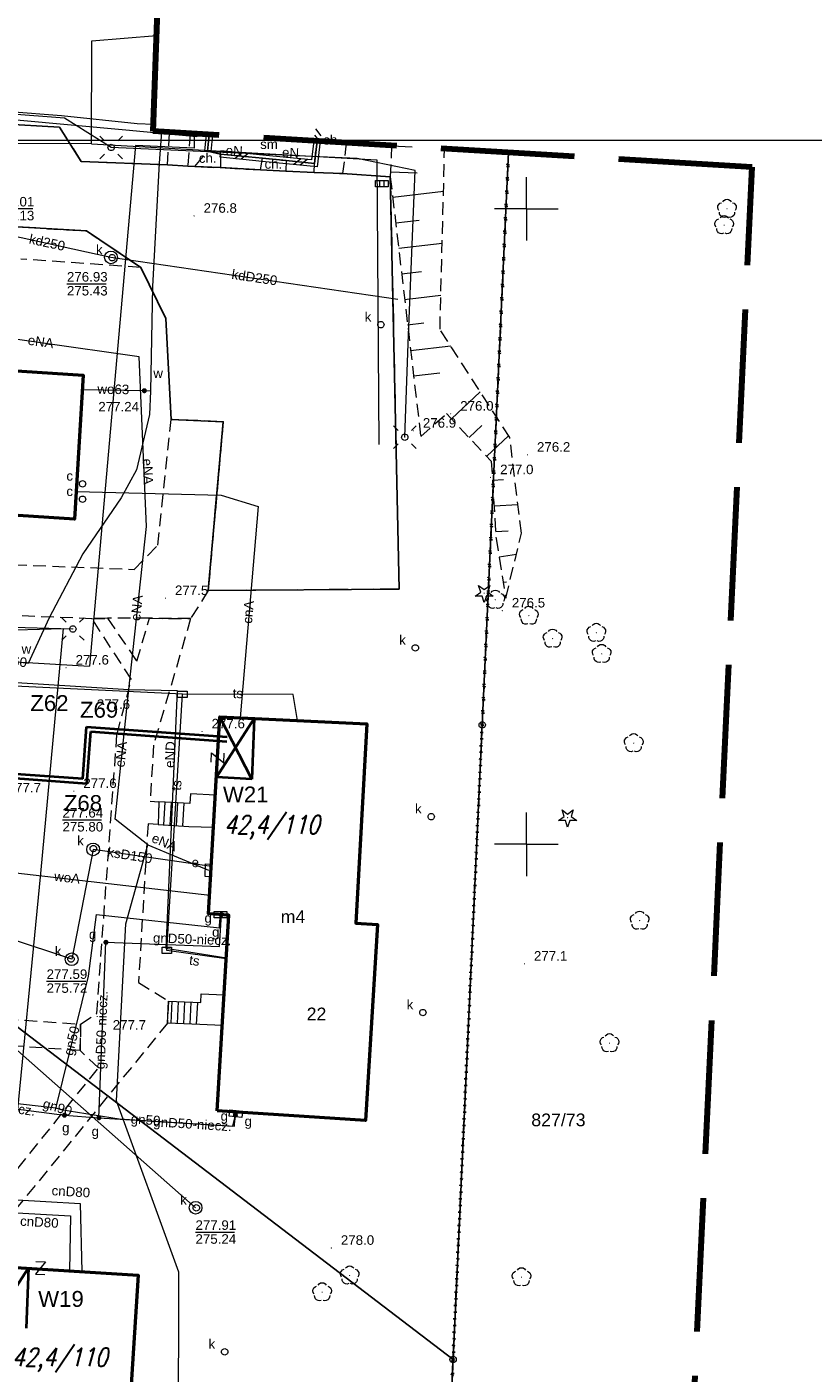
# Model space of a CAD drawing. Extents: x 0 to 6569664, y 0 to 5584502.
# Tile 57 of 64: x 6568611 to 6568673, y 5584008 to 5584114. Entities that reach past the tile are written whole.
import ezdxf
from ezdxf.enums import TextEntityAlignment as Align

# ---------------------------------------------------------------- set-up
doc = ezdxf.new("R2010")
doc.units = 0
doc.header["$PDSIZE"] = 0.75
for name, pattern in [('GAK', [3.5, 2, -0.7, 0.1, -0.7]), ('KROPK2', [1, 0.05, -0.95]), ('PRZER1-1', [1, 0.5, -0.5]), ('PRZER2-1', [1.5, 1, -0.5]), ('PRZER3-1', [2, 1.5, -0.5])]:
    doc.linetypes.add(name, pattern=pattern)
doc.layers.get('0').update_dxf_attribs({"linetype": 'CONTINUOUS'})
doc.layers.get('Defpoints').update_dxf_attribs({"linetype": 'CONTINUOUS'})
for name, color, linetype, lineweight in [('alarm', 51, 'CONTINUOUS', 50), ('EGBS', 7, 'CONTINUOUS', 18), ('EGBU', 7, 'CONTINUOUS', 50), ('EGBU_O', 7, 'CONTINUOUS', 50), ('EGDE', 7, 'CONTINUOUS', 18), ('EGDE_O', 7, 'CONTINUOUS', 18), ('EGPG', 7, 'CONTINUOUS', 18), ('GEPADR_O', 7, 'CONTINUOUS', 18), ('GEPPHC', 7, 'CONTINUOUS', 18), ('GESJAE', 7, 'CONTINUOUS', 50), ('GUPPRZ_O', 7, 'CONTINUOUS', 18), ('OTDM', 7, 'CONTINUOUS', 25), ('OTDM_O', 7, 'CONTINUOUS', 25), ('OTDN', 7, 'CONTINUOUS', 18), ('OTKC', 7, 'CONTINUOUS', 18), ('OTKC_O', 7, 'CONTINUOUS', 18), ('OTKJ', 7, 'CONTINUOUS', 18), ('OTKK', 7, 'CONTINUOUS', 25), ('OTRK', 7, 'CONTINUOUS', 18), ('OTRN', 7, 'CONTINUOUS', 13), ('OTRN_O', 7, 'CONTINUOUS', 13), ('ramka sekcji', 7, 'CONTINUOUS', 18), ('siec', 7, 'GAK', 70), ('SUEO', 7, 'CONTINUOUS', 18), ('SUPK', 7, 'CONTINUOUS', 18), ('SUPW', 7, 'CONTINUOUS', 18), ('SUPW_O', 7, 'CONTINUOUS', 18), ('zakres', 6, 'PRZER3-1', 106)]:
    doc.layers.add(name, color=color, linetype=linetype, lineweight=lineweight)
for name, color, linetype, lineweight, true_color in [('EGKK', 7, 'CONTINUOUS', 18, 0x24bc24), ('EGUG', 7, 'CONTINUOUS', 18, 0x008000), ('OTZG', 7, 'CONTINUOUS', 18, 0x008000), ('OTZL', 7, 'CONTINUOUS', 18, 0x008000), ('SUCP', 7, 'CONTINUOUS', 18, 0xd200d2), ('SUCP_O', 7, 'CONTINUOUS', 18, 0xd200d2), ('SUEP', 1, 'CONTINUOUS', 18, 0xff0000), ('SUEP_O', 1, 'CONTINUOUS', 18, 0xff0000), ('SUES', 1, 'CONTINUOUS', 18, 0xff0000), ('SUES_O', 1, 'CONTINUOUS', 18, 0xff0000), ('SUGP', 7, 'CONTINUOUS', 18, 0xbfbf00), ('SUGP_O', 7, 'CONTINUOUS', 18, 0xbfbf00), ('SUGS', 7, 'CONTINUOUS', 18, 0xbfbf00), ('SUGS_O', 7, 'CONTINUOUS', 18, 0xbfbf00), ('SUGU', 7, 'CONTINUOUS', 18, 0xbfbf00), ('SUGU_O', 7, 'CONTINUOUS', 18, 0xbfbf00), ('SUGW', 7, 'CONTINUOUS', 18, 0xbfbf00), ('SUGW_O', 7, 'CONTINUOUS', 18, 0xbfbf00), ('SUKK', 7, 'CONTINUOUS', 18, 0x803300), ('SUKP', 7, 'CONTINUOUS', 18, 0x803300), ('SUKP_O', 7, 'CONTINUOUS', 18, 0x803300), ('SUKS', 7, 'CONTINUOUS', 18, 0x803300), ('SUKS_O', 7, 'CONTINUOUS', 18, 0x803300), ('SUTP', 7, 'CONTINUOUS', 18, 0xff9100), ('SUTP_O', 7, 'CONTINUOUS', 18, 0xff9100), ('SUWP', 5, 'CONTINUOUS', 18, 0x0000ff), ('SUWP_O', 5, 'CONTINUOUS', 18, 0x0000ff), ('SUWW', 5, 'CONTINUOUS', 18, 0x0000ff), ('SUWW_O', 5, 'CONTINUOUS', 18, 0x0000ff)]:
    doc.layers.add(name, color=color, linetype=linetype, lineweight=lineweight, true_color=true_color)
doc.styles.add('Arial', font='arial.ttf')
doc.styles.add('GEO-INFO', font='arial.ttf')
doc.styles.add('UZBROJENIE', font='SIMPLEX.shx', dxfattribs={"width": 0.8, "oblique": 15.00003, "height": 0.9})
doc.dimstyles.get("Standard").update_dxf_attribs({"dimtxt": 0.18, "dimasz": 0.18, "dimexe": 0.18, "dimexo": 0.0625, "dimgap": 0.09, "dimtad": 0, "dimtih": 1, "dimtoh": 1, "dimdec": 4, "dimzin": 0, "dimdsep": 46, "dimtxsty": 'Standard', "dimcen": 0.09, "dimadec": 0, "dimazin": 0, "dimtfac": 1, "dimtdec": 4, "dimtofl": 0, "dimtmove": 0, "dimatfit": 3, "dimfxl": 0, "dimtolj": 1, "dimtzin": 0, "dimarcsym": 0})

# ---------------------------------------------------------------- blocks, each defined once
blk = doc.blocks.new('D_GSPRDL1')
blk.add_hatch(color=0).paths.add_polyline_path([(0, -0.045), (0.013906, -0.042798), (0.02645, -0.036406), (0.036406, -0.02645), (0.042798, -0.013906), (0.045, 0), (0.042798, 0.013906), (0.036406, 0.02645), (0.02645, 0.036406), (0.013906, 0.042798), (0, 0.045), (-0.013906, 0.042798), (-0.02645, 0.036406), (-0.036406, 0.02645), (-0.042798, 0.013906), (-0.045, 0), (-0.042798, -0.013906), (-0.036406, -0.02645), (-0.02645, -0.036406), (-0.013906, -0.042798)])
at = {"color": 0}
for points in [[(-0.635969, -0.134326), (-0.70458, -0.024001), (-0.731429, 0.103115), (-0.713292, 0.231763), (-0.652348, 0.346501), (-0.55591, 0.433559), (-0.435555, 0.482485)], [(-0.324277, 0.563333), (-0.240553, 0.662679), (-0.127956, 0.727494), (0, 0.75), (0.127956, 0.727494), (0.240553, 0.662679), (0.324277, 0.563333)], [(0.435555, 0.482485), (0.55591, 0.433559), (0.652348, 0.346501), (0.713292, 0.231763), (0.731429, 0.103115), (0.70458, -0.024001), (0.635969, -0.134326)], [(-0.068773, -0.646351), (-0.194901, -0.677512), (-0.324092, -0.663766), (-0.440839, -0.606763), (-0.531129, -0.513345), (-0.584125, -0.394725), (-0.593465, -0.265141)], [(0.593465, -0.265141), (0.584125, -0.394725), (0.531129, -0.513345), (0.440839, -0.606763), (0.324092, -0.663766), (0.194901, -0.677512), (0.068773, -0.646351)]]:
    blk.add_lwpolyline(points, dxfattribs=at)
blk = doc.blocks.new('D_GSPRDI1')
blk.add_hatch(color=0).paths.add_polyline_path([(0, -0.045), (0.013906, -0.042798), (0.02645, -0.036406), (0.036406, -0.02645), (0.042798, -0.013906), (0.045, 0), (0.042798, 0.013906), (0.036406, 0.02645), (0.02645, 0.036406), (0.013906, 0.042798), (0, 0.045), (-0.013906, 0.042798), (-0.02645, 0.036406), (-0.036406, 0.02645), (-0.042798, 0.013906), (-0.045, 0), (-0.042798, -0.013906), (-0.036406, -0.02645), (-0.02645, -0.036406), (-0.013906, -0.042798)])
at = {"color": 0}
blk.add_lwpolyline([(0.272471, 0.088531), (0.713338, -0.231778), (0.168396, -0.231778), (0, -0.750048), (-0.168396, -0.231778), (-0.713338, -0.231778), (-0.272471, 0.088531), (-0.440867, 0.606801), (0, 0.286493), (0.440867, 0.606801)], close=True, dxfattribs=at)
blk = doc.blocks.new('D_GSPWPN1')
blk.add_hatch(color=0).paths.add_polyline_path([(-0.045, 0), (-0.043467, -0.011647), (-0.038971, -0.0225), (-0.03182, -0.03182), (-0.0225, -0.038971), (-0.011647, -0.043467), (0, -0.045), (0.011647, -0.043467), (0.0225, -0.038971), (0.03182, -0.03182), (0.038971, -0.0225), (0.043467, -0.011647), (0.045, 0), (0.043467, 0.011647), (0.038971, 0.0225), (0.03182, 0.03182), (0.0225, 0.038971), (0.011647, 0.043467), (0, 0.045), (-0.011647, 0.043467), (-0.0225, 0.038971), (-0.03182, 0.03182), (-0.038971, 0.0225), (-0.043467, 0.011647)])
blk = doc.blocks.new('D_GUPIKP1_3')
at = {"color": 0}
blk.add_lwpolyline([(0.375, -0.25), (-0.375, -0.25), (-0.375, 0.25), (0.375, 0.25)], close=True, dxfattribs=at)
blk = doc.blocks.new('D_GUPWZA1')
blk.add_hatch(color=0).paths.add_polyline_path([(-0.2, 0), (-0.193185, -0.051764), (-0.173205, -0.1), (-0.141421, -0.141421), (-0.1, -0.173205), (-0.051764, -0.193185), (0, -0.2), (0.051764, -0.193185), (0.1, -0.173205), (0.141421, -0.141421), (0.173205, -0.1), (0.193185, -0.051764), (0.2, 0), (0.193185, 0.051764), (0.173205, 0.1), (0.141421, 0.141421), (0.1, 0.173205), (0.051764, 0.193185), (0, 0.2), (-0.051764, 0.193185), (-0.1, 0.173205), (-0.141421, 0.141421), (-0.173205, 0.1), (-0.193185, 0.051764)])
blk = doc.blocks.new('D_GUPESE1')
at = {"color": 0}
blk.add_lwpolyline([(-0.5, -0.25), (-0.5, 0.25), (0.5, 0.25), (0.5, -0.25)], close=True, dxfattribs=at)
blk = doc.blocks.new('D_GUPIWZ1_1')
at = {"color": 0}
blk.add_lwpolyline([(0, 0.25), (0.064705, 0.241481), (0.125, 0.216506), (0.176777, 0.176777), (0.216506, 0.125), (0.241481, 0.064705), (0.25, 0), (0.241481, -0.064705), (0.216506, -0.125), (0.176777, -0.176777), (0.125, -0.216506), (0.064705, -0.241481), (0, -0.25), (-0.064705, -0.241481), (-0.125, -0.216506), (-0.176777, -0.176777), (-0.216506, -0.125), (-0.241481, -0.064705), (-0.25, 0), (-0.241481, 0.064705), (-0.216506, 0.125), (-0.176777, 0.176777), (-0.125, 0.216506), (-0.064705, 0.241481)], close=True, dxfattribs=at)
blk = doc.blocks.new('D_GUPKKS1')
at = {"color": 0}
blk.add_lwpolyline([(0.5, -0.25), (-0.5, -0.25), (-0.5, 0.25), (0.5, 0.25)], close=True, dxfattribs=at)
for points in [[(-0.175, -0.25), (-0.175, 0.25)], [(0.175, -0.25), (0.175, 0.25)]]:
    blk.add_lwpolyline(points, dxfattribs=at)
blk = doc.blocks.new('D_GUPKSD1_1')
at = {"color": 0}
blk.add_lwpolyline([(0, 0.25), (0.064705, 0.241481), (0.125, 0.216506), (0.176777, 0.176777), (0.216506, 0.125), (0.241481, 0.064705), (0.25, 0), (0.241481, -0.064705), (0.216506, -0.125), (0.176777, -0.176777), (0.125, -0.216506), (0.064705, -0.241481), (0, -0.25), (-0.064705, -0.241481), (-0.125, -0.216506), (-0.176777, -0.176777), (-0.216506, -0.125), (-0.241481, -0.064705), (-0.25, 0), (-0.241481, 0.064705), (-0.216506, 0.125), (-0.176777, 0.176777), (-0.125, 0.216506), (-0.064705, 0.241481)], close=True, dxfattribs=at)
blk = doc.blocks.new('D_GUPGSG1')
at = {"color": 0}
blk.add_lwpolyline([(-0.5, -0.25), (-0.5, 0.25), (0.5, 0.25), (0.5, -0.25)], close=True, dxfattribs=at)
blk = doc.blocks.new('D_GUPGUT1')
blk.add_hatch(color=0).paths.add_polyline_path([(-0.2, 0), (-0.193185, -0.051764), (-0.173205, -0.1), (-0.141421, -0.141421), (-0.1, -0.173205), (-0.051764, -0.193185), (0, -0.2), (0.051764, -0.193185), (0.1, -0.173205), (0.141421, -0.141421), (0.173205, -0.1), (0.193185, -0.051764), (0.2, 0), (0.193185, 0.051764), (0.173205, 0.1), (0.141421, 0.141421), (0.1, 0.173205), (0.051764, 0.193185), (0, 0.2), (-0.051764, 0.193185), (-0.1, 0.173205), (-0.141421, 0.141421), (-0.173205, 0.1), (-0.193185, 0.051764)])
blk = doc.blocks.new('D_GUPGZA1')
blk.add_hatch(color=0).paths.add_polyline_path([(-0.2, 0), (-0.193185, -0.051764), (-0.173205, -0.1), (-0.141421, -0.141421), (-0.1, -0.173205), (-0.051764, -0.193185), (0, -0.2), (0.051764, -0.193185), (0.1, -0.173205), (0.141421, -0.141421), (0.173205, -0.1), (0.193185, -0.051764), (0.2, 0), (0.193185, 0.051764), (0.173205, 0.1), (0.141421, 0.141421), (0.1, 0.173205), (0.051764, 0.193185), (0, 0.2), (-0.051764, 0.193185), (-0.1, 0.173205), (-0.141421, 0.141421), (-0.173205, 0.1), (-0.193185, 0.051764)])
blk = doc.blocks.new('D_GEPPHC1')
at = {"color": 0}
blk.add_lwpolyline([(-0.375, 0.5), (0.375, 0.5), (-0.375, -0.5), (0.375, -0.5)], dxfattribs=at)
blk = doc.blocks.new('D_GEPPGD1_1')
at = {"color": 0}
blk.add_lwpolyline([(0, 0.25), (0.077254, 0.237764), (0.146946, 0.202254), (0.202254, 0.146946), (0.237764, 0.077254), (0.25, 0), (0.237764, -0.077254), (0.202254, -0.146946), (0.146946, -0.202254), (0.077254, -0.237764), (0, -0.25), (-0.077254, -0.237764), (-0.146946, -0.202254), (-0.202254, -0.146946), (-0.237764, -0.077254), (-0.25, 0), (-0.237764, 0.077254), (-0.202254, 0.146946), (-0.146946, 0.202254), (-0.077254, 0.237764)], close=True, dxfattribs=at)
blk = doc.blocks.new('D_GSLDSO2')
at = {"color": 0}
blk.add_lwpolyline([(0, 0.25), (0, -0.25)], dxfattribs=at)
blk = doc.blocks.new('D_ODTN_1')
at = {"color": 0}
for points in [[(-0.5, -0.25), (0, 0.25)], [(0, -0.25), (0.5, 0.25)]]:
    blk.add_lwpolyline(points, dxfattribs=at)
blk = doc.blocks.new('D_GUPELA2')
blk.add_hatch(color=0).paths.add_polyline_path([(-0.001087, 0.044987), (0.011881, 0.043403), (0.021281, 0.03965), (0.030065, 0.033482), (0.038133, 0.023893), (0.043117, 0.012881), (0.044986, 0.001113), (0.044323, -0.007777), (0.040557, -0.019497), (0.033417, -0.030138), (0.024849, -0.037517), (0.013788, -0.042836), (0.002013, -0.044955), (-0.00982, -0.043916), (-0.020466, -0.040077), (-0.029541, -0.033946), (-0.036867, -0.025804), (-0.04187, -0.01649), (-0.04461, -0.005909), (-0.044532, 0.006476), (-0.041285, 0.017903), (-0.034764, 0.028574), (-0.024479, 0.03776), (-0.013449, 0.042943)])
at = {"color": 0}
for points in [[(-0.883883, 0.883883), (-0.53033, 0.53033)], [(0.883883, 0.883883), (0.53033, 0.53033)], [(-0.883883, -0.883883), (-0.53033, -0.53033)], [(0.883883, -0.883883), (0.53033, -0.53033)]]:
    blk.add_lwpolyline(points, dxfattribs=at)
blk = doc.blocks.new('D_GUPELA1')
at = {"color": 0}
blk.add_lwpolyline([(0, 0.25), (0.064705, 0.241481), (0.125, 0.216506), (0.176777, 0.176777), (0.216506, 0.125), (0.241481, 0.064705), (0.25, 0), (0.241481, -0.064705), (0.216506, -0.125), (0.176777, -0.176777), (0.125, -0.216506), (0.064705, -0.241481), (0, -0.25), (-0.064705, -0.241481), (-0.125, -0.216506), (-0.176777, -0.176777), (-0.216506, -0.125), (-0.241481, -0.064705), (-0.25, 0), (-0.241481, 0.064705), (-0.216506, 0.125), (-0.176777, 0.176777), (-0.125, 0.216506), (-0.064705, 0.241481)], close=True, dxfattribs=at)
blk = doc.blocks.new('*D45')
at = {"layer": 'Defpoints', "color": 0}
for p in [(6568647.5, 5584150), (6568650, 5584150), (0, 0)]:
    blk.add_point(p, dxfattribs=at)
at = {"layer": 'ramka sekcji', "color": 0, "lineweight": -2}
blk.add_line((6568649.94, 5584150), (6568647.5, 5584150), dxfattribs=at)
at = {"layer": 'ramka sekcji', "color": 0, "insert": (6568644.11, 5584150), "char_height": 0.75, "attachment_point": 5, "style": 'GEO-INFO'}
blk.add_mtext('\\A1;5584150.0000', dxfattribs=at)
blk = doc.blocks.new('*D46')
at = {"layer": 'Defpoints', "color": 0}
for p in [(6568650, 5584152.5), (6568650, 5584150), (0, 0)]:
    blk.add_point(p, dxfattribs=at)
at = {"layer": 'ramka sekcji', "color": 0, "lineweight": -2}
blk.add_line((6568650, 5584150.06), (6568650, 5584152.5), dxfattribs=at)
at = {"layer": 'ramka sekcji', "color": 0, "insert": (6568650, 5584155.9), "char_height": 0.75, "attachment_point": 5, "rotation": 90, "style": 'GEO-INFO'}
blk.add_mtext('\\A1;6568650.0000', dxfattribs=at)

msp = doc.modelspace()

# ---------------------------------------------------------------- linework, layer by layer
at = {"layer": 'EGBS', "linetype": 'Continuous', "lineweight": 18, "elevation": 10.18}
for points in [[(6568621.08, 5584053.33), (6568621.02, 5584051.55), (6568623.43, 5584051.41), (6568625.38736, 5584051.34284), (6568625.53044, 5584053.86295), (6568623.57, 5584053.96), (6568623.52, 5584053.21)], [(6568621.76, 5584035.93), (6568621.84, 5584037.66), (6568624.38, 5584037.54), (6568624.41, 5584038.23), (6568626.21916, 5584038.14432), (6568626.0736, 5584035.7258), (6568624.3, 5584035.81)]]:
    msp.add_lwpolyline(points, close=True, dxfattribs=at)
for points in [[(6568621.47626, 5584051.5235), (6568621.57978, 5584053.30542)], [(6568621.97542, 5584051.4945), (6568622.07919, 5584053.28086)], [(6568622.47458, 5584051.4655), (6568622.57861, 5584053.2563)], [(6568622.97374, 5584051.4365), (6568623.07803, 5584053.23174)], [(6568622.11111, 5584037.64719), (6568622.02939, 5584035.91727)], [(6568622.61056, 5584037.6236), (6568622.52883, 5584035.89368)], [(6568623.11, 5584037.6), (6568623.02827, 5584035.87008)], [(6568623.60944, 5584037.5764), (6568623.52771, 5584035.84649)], [(6568624.10889, 5584037.55281), (6568624.02716, 5584035.82289)]]:
    msp.add_lwpolyline(points, dxfattribs=at)
at = {"layer": 'EGBU', "linetype": 'Continuous', "lineweight": 50, "elevation": 10.18}
for points in [[(6568602.65, 5584087.73), (6568615.13, 5584086.91), (6568614.45, 5584075.57), (6568601.92, 5584076.39), (6568602.08, 5584078.81), (6568585.50349, 5584079.5626), (6568565.26, 5584081.22), (6568566.02, 5584092.79), (6568602.84, 5584090.38)], [(6568625.67, 5584029.02), (6568626.59743, 5584044.42931), (6568625, 5584044.52), (6568625.88, 5584060.02), (6568637.45, 5584059.48), (6568636.57315, 5584043.78351), (6568638.27, 5584043.68), (6568637.33, 5584028.27)], [(6568618.35, 5583998.85), (6568619.65, 5583998.78), (6568618.39, 5583979.16), (6568606.89262, 5583979.90249), (6568608.01, 5583999.53), (6568607.03, 5583999.61), (6568608.13, 5584016.8), (6568619.46, 5584016.09)]]:
    msp.add_lwpolyline(points, close=True, dxfattribs=at)
at = {"layer": 'EGDE', "linetype": 'Continuous', "elevation": 10.22}
for points in [[(6568648.59375, 5584104.42383), (6568646.521, 5584059.38927), (6568644.22449, 5584009.45582), (6568609.00522, 5584036.3441), (6568583.6998, 5584038.16817), (6568558.47556, 5584075.58605), (6568538.06756, 5584076.86319), (6568491.15577, 5584079.0589), (6568441.65482, 5584081.9513), (6568391.77674, 5584086.94902), (6568374.92948, 5584088.19204), (6568375.19, 5584092.43), (6568377.65, 5584132.3), (6568371.2, 5584132.71), (6568369.87809, 5584134.81056), (6568369.45834, 5584137.11533), (6568375.25714, 5584238.8479), (6568377.54509, 5584242.89769), (6568381.25599, 5584245.17568), (6568384.82038, 5584245.63164)], [(6568642.42876, 5583970.4513), (6568644.22449, 5584009.45582), (6568646.521, 5584059.38927), (6568648.59375, 5584104.42383)], [(6568594.31055, 5583939.47691), (6568591.06023, 5583939.65534), (6568585.12694, 5583937.54872), (6568482.90911, 5583944.55214), (6568370.44353, 5583952.88368), (6568294.32233, 5583957.98331), (6568295.92847, 5583986.21622), (6568307.93382, 5584034.73468), (6568319.9193, 5584083.24287), (6568320.72616, 5584086.59352), (6568329.45932, 5584084.84591), (6568374.48985, 5584081.95589), (6568374.92948, 5584088.19204), (6568391.77674, 5584086.94902), (6568441.65482, 5584081.9513), (6568491.15577, 5584079.0589), (6568538.06756, 5584076.86319), (6568558.47556, 5584075.58605), (6568583.6998, 5584038.16817), (6568609.00522, 5584036.3441), (6568644.22449, 5584009.45582)], [(6568644.22449, 5584009.45582), (6568642.42876, 5583970.4513)]]:
    msp.add_lwpolyline(points, dxfattribs=at)
at = {"layer": 'EGKK', "linetype": 'PRZER3-1', "lineweight": 18, "elevation": 10.06}
msp.add_lwpolyline([(6568662.70209, 5583996.06621), (6568643.69096, 5583997.86719), (6568644.22449, 5584009.45582), (6568646.521, 5584059.38927), (6568648.59375, 5584104.42383)], dxfattribs=at)
at = {"layer": 'EGUG', "linetype": 'PRZER1-1', "lineweight": 18, "elevation": 10.08}
for points in [[(6568648.59375, 5584104.42383), (6568646.521, 5584059.38927), (6568644.22449, 5584009.45582), (6568643.69096, 5583997.86719), (6568642.42876, 5583970.4513)], [(6568662.70209, 5583996.06621), (6568643.69096, 5583997.86719), (6568644.22449, 5584009.45582), (6568646.521, 5584059.38927), (6568648.59375, 5584104.42383)]]:
    msp.add_lwpolyline(points, dxfattribs=at)
at = {"layer": 'GESJAE', "linetype": 'KROPK2', "lineweight": 50, "elevation": 10.22}
for points in [[(6568642.42876, 5583970.4513), (6568644.22449, 5584009.45582), (6568646.521, 5584059.38927), (6568648.59375, 5584104.42383)], [(6568648.59375, 5584104.42383), (6568646.521, 5584059.38927), (6568644.22449, 5584009.45582), (6568642.42876, 5583970.4513)]]:
    msp.add_lwpolyline(points, dxfattribs=at)
at = {"layer": 'GUPPRZ_O', "linetype": 'Continuous', "lineweight": 13, "elevation": 10.8, "flags": 128}
for points in [[(6568608.07786, 5584100.01485), (6568611.15786, 5584100.01485)], [(6568613.84872, 5584094.10334), (6568616.92872, 5584094.10334)], [(6568613.49734, 5584051.92635), (6568616.57734, 5584051.92635)], [(6568612.24878, 5584039.23114), (6568615.32878, 5584039.23114)], [(6568623.96277, 5584019.4849), (6568627.04277, 5584019.4849)]]:
    msp.add_lwpolyline(points, dxfattribs=at)
at = {"layer": 'OTDM', "linetype": 'Continuous', "lineweight": 25, "elevation": 10.18}
msp.add_lwpolyline([(6568633.53208, 5584105.32667), (6568633.32, 5584103.57), (6568631.11, 5584103.79), (6568629.23, 5584103.98), (6568625.93, 5584104.31), (6568624.92, 5584104.54), (6568625.04002, 5584105.83571)], dxfattribs=at)
at = {"layer": 'OTDN', "linetype": 'Continuous', "lineweight": 18, "elevation": 10.18}
for points in [[(6568624.79033, 5584105.85068), (6568624.67107, 5584104.56306)], [(6568625.2897, 5584105.82075), (6568625.16893, 5584104.51694)], [(6568633.78209, 5584105.31169), (6568633.53885, 5584103.29698), (6568631.08505, 5584103.54125), (6568629.20499, 5584103.73125), (6568625.90512, 5584104.06124)], [(6568633.28207, 5584105.34166), (6568633.10115, 5584103.84302), (6568631.13495, 5584104.03875), (6568629.25501, 5584104.22875), (6568625.95488, 5584104.55876)]]:
    msp.add_lwpolyline(points, dxfattribs=at)
at = {"layer": 'OTKC', "linetype": 'PRZER2-1', "lineweight": 18, "elevation": 10.18}
for points in [[(6568623.54022, 5584105.92562), (6568623.36, 5584103.37), (6568621.76, 5584103.45), (6568621.92302, 5584106.02256)], [(6568633.3, 5584102.87), (6568633.32, 5584103.57), (6568633.53208, 5584105.32667)], [(6568635.82122, 5584105.18945), (6568635.54, 5584102.77), (6568633.3, 5584102.87)], [(6568574.89, 5584100.61), (6568615.39, 5584098.26), (6568619.67, 5584095.39), (6568610.23, 5584096.05)], [(6568561.74, 5584073.87), (6568619.15, 5584071.63), (6568621, 5584073.54), (6568622.05, 5584083.43), (6568626.15, 5584083.24), (6568624.96, 5584069.96), (6568623.58, 5584067.76), (6568620.35, 5584067.78), (6568617.05, 5584067.78), (6568615.82, 5584067.75), (6568562.39, 5584069.85)], [(6568599.69, 5584011.61), (6568616.32, 5584032.4), (6568614.9, 5584033.77), (6568614.91, 5584035.84), (6568616.2, 5584036.69), (6568617.79, 5584058.66), (6568618.92, 5584062.96), (6568615.82, 5584067.75), (6568617.05, 5584067.78), (6568619.34, 5584064.4), (6568620.35, 5584067.78), (6568623.58, 5584067.76), (6568620.67, 5584057.8), (6568620.39, 5584053.4), (6568621.08, 5584053.33), (6568621.02, 5584051.55), (6568620.23, 5584051.6), (6568619.48, 5584039.12), (6568621.84, 5584037.66), (6568621.76, 5584035.93), (6568601.58, 5584011.16)]]:
    msp.add_lwpolyline(points, dxfattribs=at)
for points in [[(6568623.92, 5584103.34), (6568624.92, 5584104.54), (6568625.93, 5584104.31), (6568625.92, 5584103.24)], [(6568629.08, 5584103.06), (6568629.23, 5584103.98), (6568631.11, 5584103.79), (6568631.08, 5584102.96)], [(6568546.6, 5584029.27), (6568546.63, 5584029.95), (6568551.19, 5584036.72), (6568550.73, 5584038.82), (6568551.15, 5584041.54), (6568552.46, 5584042.4), (6568557.72, 5584068.87), (6568556.65, 5584069.97), (6568562.39, 5584069.85), (6568583.58, 5584038.04), (6568614.91, 5584035.84), (6568614.9, 5584033.77), (6568554.44, 5584037.87), (6568548.66, 5584029.11)]]:
    msp.add_lwpolyline(points, close=True, dxfattribs=at)
at = {"layer": 'OTKJ', "linetype": 'PRZER3-1', "lineweight": 18, "elevation": 10.18}
msp.add_lwpolyline([(6568604.16, 5584106.95), (6568613.26, 5584106.43), (6568614.97, 5584103.73), (6568621.76, 5584103.45), (6568623.36, 5584103.37), (6568623.92, 5584103.34), (6568625.92, 5584103.24), (6568629.08, 5584103.06), (6568631.08, 5584102.96), (6568633.3, 5584102.87), (6568635.54, 5584102.77), (6568639.29, 5584102.53), (6568639.98, 5584070.08), (6568624.96, 5584069.96), (6568626.15, 5584083.24), (6568622.05, 5584083.43), (6568621.64, 5584091.37), (6568619.67, 5584095.39), (6568615.39, 5584098.26), (6568574.89, 5584100.61)], dxfattribs=at)
at = {"layer": 'OTKK', "linetype": 'Continuous', "lineweight": 25, "elevation": 10.18}
msp.add_lwpolyline([(6568624.96, 5584069.96), (6568639.98, 5584070.08), (6568639.29, 5584102.53), (6568635.54, 5584102.77), (6568633.3, 5584102.87), (6568631.08, 5584102.96), (6568629.08, 5584103.06), (6568625.92, 5584103.24), (6568623.92, 5584103.34), (6568623.36, 5584103.37), (6568621.76, 5584103.45), (6568614.97, 5584103.73), (6568613.26, 5584106.43), (6568604.16, 5584106.95), (6568602.51, 5584107.17), (6568588.98, 5584107.87), (6568587.46, 5584105.02, -0.250060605), (6568580.74, 5584110.63), (6568582.92, 5584147.02)], format="xyb", dxfattribs=at)
msp.add_lwpolyline([(6568574.89, 5584100.61), (6568615.39, 5584098.26), (6568619.67, 5584095.39), (6568621.64, 5584091.37), (6568622.05, 5584083.43), (6568626.15, 5584083.24), (6568624.96, 5584069.96)], dxfattribs=at)
at = {"layer": 'OTRK', "linetype": 'PRZER2-1', "lineweight": 18, "elevation": 10.06}
msp.add_lwpolyline([(6568639.39031, 5584104.97551), (6568639.29, 5584102.53), (6568641.68, 5584082.08), (6568643.7, 5584083.89), (6568647.23, 5584080.15), (6568647.61, 5584074.07), (6568648.38, 5584069.37), (6568649.6, 5584074.47), (6568648.69, 5584082), (6568643.2, 5584090.53), (6568643.55665, 5584104.72577)], dxfattribs=at)
at = {"layer": 'OTRK', "linetype": 'Continuous', "lineweight": 18, "elevation": 10.06}
for points in [[(6568639.38906, 5584104.94494), (6568641.00847, 5584104.87851)], [(6568639.30615, 5584102.92383), (6568641.4066, 5584102.83767)], [(6568639.47905, 5584100.91235), (6568643.47257, 5584101.37908)], [(6568639.71386, 5584098.90322), (6568641.56756, 5584099.11986)], [(6568639.94867, 5584096.89408), (6568643.36993, 5584097.29392)], [(6568640.18348, 5584094.88494), (6568641.75105, 5584095.06814)], [(6568640.41829, 5584092.8758), (6568643.2673, 5584093.20877)], [(6568640.6531, 5584090.86666), (6568641.93454, 5584091.01643)], [(6568640.88791, 5584088.85753), (6568644.03937, 5584089.22584)], [(6568641.12272, 5584086.84839), (6568643.19058, 5584087.09006)], [(6568644.09682, 5584083.46957), (6568646.36582, 5584085.61117)], [(6568645.48527, 5584081.99853), (6568646.48239, 5584082.93966)], [(6568646.87372, 5584080.52748), (6568648.5932, 5584082.15041)], [(6568647.3238, 5584078.64918), (6568648.20274, 5584078.70411)], [(6568647.44998, 5584076.63031), (6568649.32477, 5584076.74748)], [(6568647.57616, 5584074.61143), (6568648.57201, 5584074.67367)], [(6568647.84933, 5584072.60915), (6568649.20811, 5584072.83176)], [(6568648.17637, 5584070.61295), (6568648.43707, 5584070.65566)]]:
    msp.add_lwpolyline(points, dxfattribs=at)
at = {"layer": 'ramka sekcji'}
for p, q in [((6568650, 5584100), (6568650, 5584102.5)), ((6568650, 5584100), (6568647.5, 5584100)), ((6568650, 5584100), (6568650, 5584097.5)), ((6568650, 5584100), (6568652.5, 5584100)), ((6568650, 5584050), (6568650, 5584052.5)), ((6568650, 5584050), (6568647.5, 5584050)), ((6568650, 5584050), (6568650, 5584047.5)), ((6568650, 5584050), (6568652.5, 5584050))]:
    msp.add_line(p, q, dxfattribs=at)
at = {"layer": 'siec', "linetype": 'ByBlock', "lineweight": 20}
msp.add_line((6568238.01967, 5584105.39829), (6568734.39713, 5584105.39829), dxfattribs=at)
at = {"layer": 'siec', "linetype": 'ByBlock', "lineweight": 40}
for p, q in [((6568625.61153, 5584055.29122), (6568628.5881, 5584059.89361)), ((6568628.38532, 5584055.13374), (6568625.88, 5584060.02)), ((6568628.5881, 5584059.89361), (6568628.38532, 5584055.13374)), ((6568615.0959, 5584055.13793), (6568615.39331, 5584059.24692)), ((6568615.39331, 5584059.24692), (6568626.45271, 5584058.44645)), ((6568615.41972, 5584054.76358), (6568615.71713, 5584058.87257)), ((6568615.71713, 5584058.87257), (6568626.4417, 5584058.09633)), ((6568615.0959, 5584055.13793), (6568609.45505, 5584055.54622)), ((6568615.41972, 5584054.76358), (6568609.08392, 5584055.22216)), ((6568628.38532, 5584055.13374), (6568625.61153, 5584055.29122)), ((6568607.86153, 5584012.07122), (6568610.8381, 5584016.67361)), ((6568610.8381, 5584016.67361), (6568610.63532, 5584011.91374))]:
    msp.add_line(p, q, dxfattribs=at)
at = {"layer": 'SUCP', "linetype": 'Continuous', "lineweight": 18, "elevation": 10.14}
for points in [[(6568614.58092, 5584077.75336), (6568625.97875, 5584077.46499), (6568628.89759, 5584076.57185), (6568627.48122, 5584059.94527)], [(6568598.67007, 5584022.68239), (6568614.89307, 5584021.72043), (6568615.02278, 5584016.36806)], [(6568598.61393, 5584021.63884), (6568614.12517, 5584020.74841), (6568614.0601, 5584016.42839)]]:
    msp.add_lwpolyline(points, dxfattribs=at)
at = {"layer": 'SUEP', "linetype": 'Continuous', "lineweight": 18, "elevation": 10.14}
for points in [[(6568615.77907, 5584105.12669), (6568586.93715, 5584105.18636), (6568582.77131, 5584106.00045), (6568583.18599, 5584120.92094), (6568582.79122, 5584121.76106), (6568583.95676, 5584126.99434), (6568584.68896, 5584144.51279)], [(6568615.77907, 5584105.12669), (6568615.81477, 5584113.21777), (6568620.9013, 5584113.63671)], [(6568640.43, 5584082.03), (6568640.69, 5584089.39), (6568641.24, 5584103.02), (6568636.69, 5584103.95), (6568617.33, 5584104.83), (6568613.65, 5584107.14), (6568599.92, 5584108.18)], [(6568615.77907, 5584105.12669), (6568638.23729, 5584103.84596), (6568638.3758, 5584081.46602)], [(6568591.84922, 5583969.21782), (6568603.50663, 5583976.4686), (6568622.5865, 5583975.8144), (6568622.6444, 5584016.31829), (6568617.76016, 5584029.8064), (6568618.47051, 5584043.74663), (6568620.21056, 5584049.95953), (6568617.64449, 5584051.96662), (6568618.73173, 5584062.17458), (6568620.09776, 5584075.00001), (6568619.53545, 5584088.36379), (6568604.02591, 5584090.56413), (6568599.66503, 5584092.15806), (6568596.68181, 5584091.84144), (6568595.6, 5584090.99)], [(6568570.93827, 5584080.7551), (6568569.55679, 5584078.17917), (6568572.46449, 5584065.0563), (6568618.73173, 5584062.17458)], [(6568490, 5584072.02), (6568504.38, 5584071.53), (6568518.75, 5584070.91), (6568535.68, 5584070.07), (6568546.76, 5584069.78), (6568556.41, 5584068.73), (6568570.47, 5584068.4), (6568582.18, 5584068.02), (6568592.76, 5584067.58), (6568603.03, 5584067.26), (6568614.32, 5584066.94)], [(6568570.84984, 5584068.02944), (6568584.12545, 5584066.82287), (6568590.79071, 5584067.15178), (6568593.04799, 5584066.4082), (6568613.56071, 5584066.97516)], [(6568613.56071, 5584066.97516), (6568611.75904, 5584047.70046), (6568609.64027, 5584025.87147)], [(6568618.73173, 5584062.17458), (6568622.52133, 5584062.09224), (6568621.62946, 5584041.83019), (6568626.39525, 5584041.07006)], [(6568620.21056, 5584049.95953), (6568624.99, 5584047.95)]]:
    msp.add_lwpolyline(points, dxfattribs=at)
at = {"layer": 'SUGP', "linetype": 'Continuous', "lineweight": 18, "elevation": 10.14}
for points in [[(6568571.39, 5584096.91), (6568575.44, 5584096.82), (6568578.83, 5584096.41), (6568589.84, 5584095.9), (6568591.05, 5584095.91), (6568594.73, 5584095.48), (6568602.26, 5584094.78), (6568603.66, 5584094.64), (6568604.85, 5584107.74), (6568609.36, 5584107.66), (6568613.41, 5584107.35), (6568619.37, 5584106.72), (6568620.65914, 5584106.65318)], [(6568624.05744, 5584105.89461), (6568624.04332, 5584105.66756), (6568618.48624, 5584106.18597), (6568605.54992, 5584107.37933), (6568605.18, 5584097.23)], [(6568613.03, 5584029.42), (6568615.55, 5584039.62), (6568616.17, 5584044.47), (6568625.84, 5584043.42), (6568625.86, 5584043.62), (6568625.93267, 5584044.46705)], [(6568616.37, 5584028.48), (6568616.91679, 5584042.28306), (6568625.86153, 5584041.96632), (6568626.00018, 5584044.46322)], [(6568602.74, 5584009.21), (6568605.24, 5584030.13), (6568612.99, 5584029.25)], [(6568605.97133, 5584029.68907), (6568613.65492, 5584028.67802), (6568616.37, 5584028.48)], [(6568612.99, 5584029.25), (6568613.03, 5584029.42)], [(6568612.99, 5584029.25), (6568613.19, 5584029.19)], [(6568613.19, 5584029.19), (6568613.37, 5584029.14)], [(6568613.37, 5584029.14), (6568617.97, 5584028.4), (6568627.02, 5584027.81), (6568627.04, 5584028.01), (6568627.13, 5584028.8)], [(6568616.37, 5584028.48), (6568626.90793, 5584027.82077), (6568627.1, 5584028.69)]]:
    msp.add_lwpolyline(points, dxfattribs=at)
at = {"layer": 'SUKP', "linetype": 'Continuous', "lineweight": 18, "elevation": 10.14}
for points in [[(6568623.96972, 5584021.39394), (6568594.36033, 5584047.55093), (6568568.60146, 5584064.77377), (6568545.13518, 5584067.49805), (6568545.4042, 5584110.26428), (6568539.09863, 5584113.61504), (6568505.81597, 5584131.84069)], [(6568617.31505, 5584096.18106), (6568607.23636, 5584098.36061)], [(6568639.87256, 5584092.86924), (6568617.31505, 5584096.18106)], [(6568615.9124, 5584049.59808), (6568614.22341, 5584040.94629), (6568594.36033, 5584047.55093)], [(6568625.21133, 5584048.24233), (6568615.9124, 5584049.59808)]]:
    msp.add_lwpolyline(points, dxfattribs=at)
at = {"layer": 'SUPK', "linetype": 'Continuous', "lineweight": 18, "elevation": 10.14}
for points in [[(6568617.31505, 5584095.68106, -1), (6568617.31505, 5584096.68106, -1)], [(6568615.9124, 5584049.09808, -1), (6568615.9124, 5584050.09808, -1)], [(6568614.22341, 5584040.44629, -1), (6568614.22341, 5584041.44629, -1)], [(6568623.96972, 5584020.89394, -1), (6568623.96972, 5584021.89394, -1)]]:
    msp.add_lwpolyline(points, format="xyb", close=True, dxfattribs=at)
at = {"layer": 'SUTP', "linetype": 'Continuous', "lineweight": 18, "elevation": 10.14}
for points in [[(6568621.70781, 5584041.64818), (6568622.93309, 5584061.80353), (6568602.56379, 5584062.79314), (6568572.78877, 5584064.55962), (6568569.72372, 5584078.12118)], [(6568631.99143, 5584059.73476), (6568631.66008, 5584061.77797), (6568622.93309, 5584061.80353)], [(6568626.3895, 5584040.97456), (6568621.70781, 5584041.64818)]]:
    msp.add_lwpolyline(points, dxfattribs=at)
at = {"layer": 'SUWP', "linetype": 'Continuous', "lineweight": 18, "elevation": 10.14}
for points in [[(6568621.28272, 5584106.06094), (6568621.10922, 5584103.59525), (6568620.59419, 5584093.89786), (6568620.43043, 5584085.65512), (6568620.34416, 5584083.81386), (6568619.3302, 5584079.46046), (6568618.11854, 5584077.25468), (6568615.09515, 5584072.84539), (6568612.43985, 5584067.81078), (6568610.80603, 5584064.21945), (6568609.82405, 5584064.36681)], [(6568623.86055, 5584105.90641), (6568623.84913, 5584104.78137), (6568619.23268, 5584104.97573), (6568615.6371, 5584064.00094)], [(6568620.43043, 5584085.65512), (6568619.93996, 5584085.6888), (6568615.06084, 5584085.75672)], [(6568609.82405, 5584064.36681), (6568615.6371, 5584064.00094)], [(6568606.16171, 5584048.16588), (6568625.08378, 5584045.99563)]]:
    msp.add_lwpolyline(points, dxfattribs=at)
at = {"layer": 'zakres', "ltscale": 7}
msp.add_lwpolyline([(6568601.93947, 5583972.41355), (6568624.21788, 5583971.15638), (6568661.45926, 5583969.71449), (6568667.75842, 5584103.27503), (6568620.63994, 5584106.09947), (6568620.96872, 5584115.5807), (6568625.17121, 5584115.63721), (6568627.02161, 5584150.96538), (6568590.71801, 5584153.27937)], dxfattribs=at)

# ---------------------------------------------------------------- block references
at = {"layer": 'EGPG', "linetype": 'Continuous', "lineweight": 18}
for p in [(6568646.521, 5584059.38927, 10.24), (6568644.22449, 5584009.45582, 10.24)]:
    msp.add_blockref('D_GEPPGD1_1', p, dxfattribs=at)
at = {"layer": 'GEPPHC', "linetype": 'Continuous', "lineweight": 18}
for p, rotation in [((6568625.70221, 5584056.81108, 10.24), 87.74469817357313), ((6568611.7666, 5584016.66742, 10.24), 357.8780079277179)]:
    msp.add_blockref('D_GEPPHC1', p, dxfattribs=dict(at, rotation=rotation))
at = {"layer": 'OTDN', "linetype": 'Continuous', "lineweight": 18}
for name, p, rotation in [('D_ODTN_1', (6568633.585, 5584105.765, 10.18), 263.1160584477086), ('D_ODTN_1', (6568633.585, 5584105.765, 10.18), 263.1160584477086), ('D_GSLDSO2', (6568624.92, 5584104.54, 10.18), 264.7079301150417), ('D_GSLDSO2', (6568625.93, 5584104.31, 10.18), 174.2894068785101), ('D_ODTN_1', (6568627.58, 5584104.145, 10.18), 174.2894068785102), ('D_ODTN_1', (6568627.58, 5584104.145, 10.18), 174.2894068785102), ('D_ODTN_1', (6568632.215, 5584103.68, 10.18), 174.3150770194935), ('D_ODTN_1', (6568632.215, 5584103.68, 10.18), 174.3150770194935)]:
    msp.add_blockref(name, p, dxfattribs=dict(at, rotation=rotation))
at = {"layer": 'OTRN', "linetype": 'Continuous', "lineweight": 13}
for p in [(6568623.85, 5584099.44, 10.08), (6568644.04, 5584083.87, 10.08), (6568641.1, 5584082.53, 10.08), (6568650.08, 5584080.64, 10.08), (6568647.18, 5584078.87, 10.08), (6568621.6, 5584069.36, 10.08), (6568648.1, 5584068.38, 10.08), (6568613.78, 5584063.89, 10.08), (6568615.45, 5584060.4, 10.08), (6568624.48, 5584058.87, 10.08), (6568614.39, 5584054.18, 10.08), (6568649.84, 5584040.59, 10.08), (6568616.7, 5584035.16, 10.08), (6568634.65, 5584018.23, 10.08)]:
    msp.add_blockref('D_GSPWPN1', p, dxfattribs=at)
at = {"layer": 'OTZG', "linetype": 'Continuous', "lineweight": 18}
for p in [(6568646.68, 5584069.76, 10.12), (6568653.24, 5584052.09, 10.12)]:
    msp.add_blockref('D_GSPRDI1', p, dxfattribs=at)
at = {"layer": 'OTZL', "linetype": 'Continuous', "lineweight": 18}
for p in [(6568665.78, 5584100, 10.12), (6568665.56, 5584098.72, 10.12), (6568647.55, 5584069.24, 10.12), (6568650.19, 5584067.99, 10.12), (6568655.5, 5584066.64, 10.12), (6568652.06, 5584066.18, 10.12), (6568655.92, 5584064.98, 10.12), (6568658.44, 5584057.96, 10.12), (6568658.91, 5584043.99, 10.12), (6568656.53, 5584034.35, 10.12), (6568636.09, 5584016.07, 10.12), (6568649.61, 5584015.93, 10.12), (6568633.93, 5584014.75, 10.12)]:
    msp.add_blockref('D_GSPRDL1', p, dxfattribs=at)
at = {"layer": 'SUEO', "linetype": 'Continuous', "lineweight": 18}
for name, p in [('D_GUPELA2', (6568617.33, 5584104.83, 10.15)), ('D_GUPELA1', (6568617.33, 5584104.83, 10.16)), ('D_GUPELA2', (6568640.43, 5584082.03, 10.15)), ('D_GUPELA1', (6568640.43, 5584082.03, 10.16)), ('D_GUPELA2', (6568614.32, 5584066.94, 10.15)), ('D_GUPELA1', (6568614.32, 5584066.94, 10.16))]:
    msp.add_blockref(name, p, dxfattribs=at)
at = {"layer": 'SUES', "linetype": 'Continuous', "lineweight": 18, "rotation": 87.74469817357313}
msp.add_blockref('D_GUPESE1', (6568624.99, 5584047.95, 10.16), dxfattribs=at)
at = {"layer": 'SUGS', "linetype": 'Continuous', "lineweight": 18}
msp.add_blockref('D_GUPGSG1', (6568625.93267, 5584044.46705, 10.16), dxfattribs=at)
at = {"layer": 'SUGS', "linetype": 'Continuous', "lineweight": 18, "rotation": 354.3918520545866}
msp.add_blockref('D_GUPGSG1', (6568627.13, 5584028.8, 10.16), dxfattribs=at)
at = {"layer": 'SUGU', "linetype": 'Continuous', "lineweight": 18}
for p in [(6568616.91679, 5584042.28306, 10.16), (6568613.65492, 5584028.67802, 10.16), (6568616.37, 5584028.48, 10.16)]:
    msp.add_blockref('D_GUPGUT1', p, dxfattribs=at)
at = {"layer": 'SUGW', "linetype": 'Continuous', "lineweight": 18}
for p in [(6568626.00018, 5584044.46322, 10.16), (6568627.1, 5584028.69, 10.16)]:
    msp.add_blockref('D_GUPGZA1', p, dxfattribs=at)
at = {"layer": 'SUKK', "linetype": 'Continuous', "lineweight": 18}
msp.add_blockref('D_GUPKKS1', (6568638.63, 5584101.97, 10.16), dxfattribs=at)
at = {"layer": 'SUKS', "linetype": 'Continuous', "lineweight": 18}
for p in [(6568638.55, 5584090.88, 10.16), (6568641.26, 5584065.45, 10.16), (6568642.51, 5584052.17, 10.16), (6568641.85, 5584036.76, 10.16), (6568626.26, 5584010.06, 10.16)]:
    msp.add_blockref('D_GUPKSD1_1', p, dxfattribs=at)
at = {"layer": 'SUPK', "linetype": 'Continuous', "lineweight": 18}
for p in [(6568622.93309, 5584061.80353, 10.16), (6568621.70781, 5584041.64818, 10.16)]:
    msp.add_blockref('D_GUPIKP1_3', p, dxfattribs=at)
at = {"layer": 'SUPW', "linetype": 'Continuous', "lineweight": 18}
for p in [(6568617.40544, 5584096.16151, 10.18), (6568615.08, 5584078.36, 10.18), (6568615.08, 5584077.15, 10.18), (6568615.92472, 5584049.65902, 10.18), (6568614.16665, 5584040.96572, 10.18), (6568624.02966, 5584021.39141, 10.18)]:
    msp.add_blockref('D_GUPIWZ1_1', p, dxfattribs=at)
at = {"layer": 'SUWW', "linetype": 'Continuous', "lineweight": 18}
msp.add_blockref('D_GUPWZA1', (6568619.93996, 5584085.6888, 10.16), dxfattribs=at)

# ---------------------------------------------------------------- texts
at = {"layer": 'alarm', "color": 0, "linetype": 'Continuous', "lineweight": 30, "style": 'GEO-INFO'}
for s, p in [('Z62', (6568612.47255, 5584061.1101, -9.52)), ('Z69', (6568616.38228, 5584060.58534, -9.52)), ('W21', (6568627.91435, 5584053.92741, -9.52)), ('Z68', (6568615.10912, 5584053.24124, 1.28)), ('W19', (6568613.3824, 5584014.22364, -9.52))]:
    msp.add_text(s, height=1.25, dxfattribs=at).set_placement(p, align=Align.MIDDLE)
at = {"layer": 'alarm', "color": 0, "lineweight": 30, "style": 'UZBROJENIE', "oblique": 15.00003, "width": 0.8}
for p in [(6568626.21429, 5584050.82116), (6568609.53451, 5584008.91951)]:
    msp.add_text('42,4/110', height=1.44, dxfattribs=at).set_placement(p)
at = {"layer": 'EGBU_O', "linetype": 'Continuous', "lineweight": 0, "style": 'Arial'}
msp.add_text('m4', height=1, dxfattribs=at).set_placement((6568631.635, 5584043.80042, 10.8), align=Align.CENTER)
at = {"layer": 'EGDE_O', "linetype": 'Continuous', "style": 'Arial'}
msp.add_text('827/73', height=1, dxfattribs=at).set_placement((6568652.51675, 5584027.81124, 10.8), align=Align.CENTER)
at = {"layer": 'GEPADR_O', "linetype": 'Continuous', "lineweight": 0, "style": 'Arial'}
msp.add_text('22', height=1, dxfattribs=at).set_placement((6568632.70569, 5584036.14647, 10.8))
at = {"layer": 'GUPPRZ_O', "linetype": 'Continuous', "lineweight": 0, "style": 'Arial'}
for s, p in [('277.01', (6568608.07786, 5584100.18735, 10.8)), ('275.13', (6568608.07786, 5584099.09235, 10.8)), ('276.93', (6568613.84872, 5584094.27584, 10.8)), ('275.43', (6568613.84872, 5584093.18084, 10.8)), ('277.24', (6568616.31715, 5584084.05562, 10.8)), ('277.64', (6568613.49734, 5584052.09885, 10.8)), ('275.80', (6568613.49734, 5584051.00385, 10.8)), ('277.59', (6568612.24878, 5584039.40364, 10.8)), ('275.72', (6568612.24878, 5584038.30864, 10.8)), ('277.91', (6568623.96277, 5584019.6574, 10.8)), ('275.24', (6568623.96277, 5584018.5624, 10.8))]:
    msp.add_text(s, height=0.75, dxfattribs=at).set_placement(p)
at = {"layer": 'OTDM_O', "linetype": 'Continuous', "lineweight": 0, "style": 'Arial'}
msp.add_text('sm', height=0.75, dxfattribs=at).set_placement((6568629.74509, 5584104.7106, 10.8), align=Align.CENTER)
at = {"layer": 'OTKC_O', "linetype": 'Continuous', "lineweight": 0, "style": 'Arial'}
for p in [(6568634.71, 5584105.05216, 10.8), (6568624.925, 5584103.62083, 10.8), (6568630.095, 5584103.15744, 10.8)]:
    msp.add_text('ch.', height=0.75, dxfattribs=at).set_placement(p, align=Align.CENTER)
at = {"layer": 'OTRN_O', "linetype": 'Continuous', "lineweight": 0, "style": 'Arial'}
for s, p in [('276.8', (6568624.6, 5584099.69, 10.8)), ('276.0', (6568644.79, 5584084.12, 10.8)), ('276.9', (6568641.85, 5584082.78, 10.8)), ('276.2', (6568650.83, 5584080.89, 10.8)), ('277.0', (6568647.93, 5584079.12, 10.8)), ('277.5', (6568622.35, 5584069.61, 10.8)), ('276.5', (6568648.85, 5584068.63, 10.8)), ('277.6', (6568614.53, 5584064.14, 10.8)), ('277.6', (6568616.2, 5584060.65, 10.8)), ('277.6', (6568625.23, 5584059.12, 10.8)), ('277.7', (6568609.19, 5584054.08, 10.8)), ('277.6', (6568615.14, 5584054.43, 10.8)), ('277.1', (6568650.59, 5584040.84, 10.8)), ('277.7', (6568617.45, 5584035.41, 10.8)), ('278.0', (6568635.4, 5584018.48, 10.8))]:
    msp.add_text(s, height=0.75, dxfattribs=at).set_placement(p)
at = {"layer": 'SUCP_O', "linetype": 'Continuous', "lineweight": 0, "style": 'Arial'}
for s, rotation, p in [('cnA', 85.1308941, (6568628.48182, 5584068.23365, 10.8)), ('cnD80', 356.5993077, (6568614.1372, 5584022.29676, 10.8)), ('cnD80', 356.6839133, (6568611.65898, 5584019.89935, 10.8))]:
    msp.add_text(s, height=0.75, rotation=rotation, dxfattribs=at).set_placement(p, align=Align.CENTER)
at = {"layer": 'SUEP_O', "linetype": 'Continuous', "lineweight": 0, "style": 'Arial'}
for s, rotation, p in [('eN', 356.7361203, (6568626.99147, 5584104.19332, 10.8)), ('eN', 357.3974358, (6568631.42658, 5584104.04648, 10.8)), ('eNA', 351.9253615, (6568611.73945, 5584089.17339, 10.8)), ('eNA', 272.4094423, (6568619.84895, 5584079.31134, 10.8)), ('eNA', 83.9203933, (6568619.70657, 5584068.55621, 10.8)), ('eNA', 83.9203933, (6568618.47994, 5584057.03952, 10.8)), ('eND', 87.4796322, (6568622.33028, 5584057.0405, 10.8)), ('eNA', 337.1955334, (6568621.37811, 5584049.81609, 10.8))]:
    msp.add_text(s, height=0.75, rotation=rotation, dxfattribs=at).set_placement(p, align=Align.CENTER)
at = {"layer": 'SUES_O', "linetype": 'Continuous', "lineweight": 0, "style": 'Arial'}
msp.add_text('e', height=0.75, dxfattribs=at).set_placement((6568624.24, 5584048.2, 10.8), align=Align.RIGHT)
at = {"layer": 'SUGP_O', "linetype": 'Continuous', "lineweight": 0, "style": 'Arial'}
for s, rotation, p in [('gnD50-niecz.', 357.9719572, (6568623.69266, 5584042.16018, 10.8)), ('gnD50-niecz.', 87.7314749, (6568616.93665, 5584035.36991, 10.8)), ('gn50', 76.1224756, (6568614.57491, 5584034.44961, 10.8)), ('gnA80-niecz.', 352.5037965, (6568608.27524, 5584029.02362, 10.8)), ('gn90', 343.3007561, (6568613.00567, 5584028.9389, 10.8)), ('gn50', 356.2699765, (6568620.01647, 5584027.94818, 10.8)), ('gnD50-niecz.', 356.4203636, (6568623.71024, 5584027.61151, 10.8))]:
    msp.add_text(s, height=0.75, rotation=rotation, dxfattribs=at).set_placement(p, align=Align.CENTER)
at = {"layer": 'SUGS_O', "linetype": 'Continuous', "lineweight": 0, "style": 'Arial'}
for p in [(6568625.25239, 5584043.82312, 10.8), (6568626.51951, 5584028.24683, 10.8)]:
    msp.add_text('g', height=0.75, dxfattribs=at).set_placement(p, align=Align.RIGHT)
at = {"layer": 'SUGU_O', "linetype": 'Continuous', "lineweight": 0, "style": 'Arial'}
for p in [(6568616.16679, 5584042.53306, 10.8), (6568614.05025, 5584027.32444, 10.8), (6568616.37015, 5584027.03445, 10.8)]:
    msp.add_text('g', height=0.75, dxfattribs=at).set_placement(p, align=Align.RIGHT)
at = {"layer": 'SUGW_O', "linetype": 'Continuous', "lineweight": 0, "style": 'Arial'}
for p in [(6568625.85026, 5584042.72179, 10.8), (6568628.40461, 5584027.83192, 10.8)]:
    msp.add_text('g', height=0.75, dxfattribs=at).set_placement(p, align=Align.RIGHT)
at = {"layer": 'SUKP_O', "linetype": 'Continuous', "lineweight": 0, "style": 'Arial'}
for s, rotation, p in [('kd250', 347.7975119, (6568612.21367, 5584096.98399, 10.8)), ('kdD250', 351.6477032, (6568628.55117, 5584094.23478, 10.8)), ('ksD150', 351.2911511, (6568618.75158, 5584048.76667, 10.8))]:
    msp.add_text(s, height=0.75, rotation=rotation, dxfattribs=at).set_placement(p, align=Align.CENTER)
at = {"layer": 'SUKS_O', "linetype": 'Continuous', "lineweight": 0, "style": 'Arial'}
for p in [(6568637.8, 5584091.13, 10.8), (6568640.51, 5584065.7, 10.8), (6568641.76, 5584052.42, 10.8), (6568641.1, 5584037.01, 10.8), (6568625.51, 5584010.31, 10.8)]:
    msp.add_text('k', height=0.75, dxfattribs=at).set_placement(p, align=Align.RIGHT)
at = {"layer": 'SUPW_O', "linetype": 'Continuous', "lineweight": 0, "style": 'Arial'}
for s, p in [('k', (6568616.65544, 5584096.41151, 10.8)), ('c', (6568614.33, 5584078.61, 10.8)), ('c', (6568614.33, 5584077.4, 10.8)), ('k', (6568615.17472, 5584049.90902, 10.8)), ('k', (6568613.41665, 5584041.21572, 10.8)), ('k', (6568623.27966, 5584021.64141, 10.8))]:
    msp.add_text(s, height=0.75, dxfattribs=at).set_placement(p, align=Align.RIGHT)
at = {"layer": 'SUTP_O', "linetype": 'Continuous', "lineweight": 0, "style": 'Arial'}
for rotation, p in [(359.8322232, (6568627.29572, 5584061.49727, 10.8)), (86.5211381, (6568622.84496, 5584054.61237, 10.8)), (351.8122672, (6568623.83112, 5584040.47608, 10.8))]:
    msp.add_text('ts', height=0.75, rotation=rotation, dxfattribs=at).set_placement(p, align=Align.CENTER)
at = {"layer": 'SUWP_O', "linetype": 'Continuous', "lineweight": 0, "style": 'Arial'}
for s, rotation, p in [('wo63', 359.2024798, (6568617.49632, 5584085.42931, 10.8)), ('wo160', 353.0422229, (6568609.12804, 5584064.10699, 10.8)), ('woA', 353.3882582, (6568613.82491, 5584047.0084, 10.8))]:
    msp.add_text(s, height=0.75, rotation=rotation, dxfattribs=at).set_placement(p, align=Align.CENTER)
at = {"layer": 'SUWW_O', "linetype": 'Continuous', "lineweight": 0, "style": 'Arial'}
for p in [(6568621.40361, 5584086.68887, 10.8), (6568611.03685, 5584064.99772, 10.8)]:
    msp.add_text('w', height=0.75, dxfattribs=at).set_placement(p, align=Align.RIGHT)

# ---------------------------------------------------------------- dimensions: what is measured, and where the dimension line sits
at = {"layer": 'ramka sekcji'}
for offset, dtype, picture, middle in [((0, 2.5), 1, '*D46', (6568650, 5584155.8956787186)), ((-2.5, 0), 0, '*D45', (6568644.1063676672, 5584150))]:
    dim = msp.add_ordinate_dim(feature_location=(6568650, 5584150), offset=offset, dtype=dtype, origin=(0, 0), dimstyle='Standard', override={"dimtxt": 0.75, "dimtxsty": 'GEO-INFO'}, dxfattribs=at)
    dim.commit()
    dim.dimension.update_dxf_attribs({"geometry": picture, "text_midpoint": middle})

doc.saveas('drawing.dxf')
